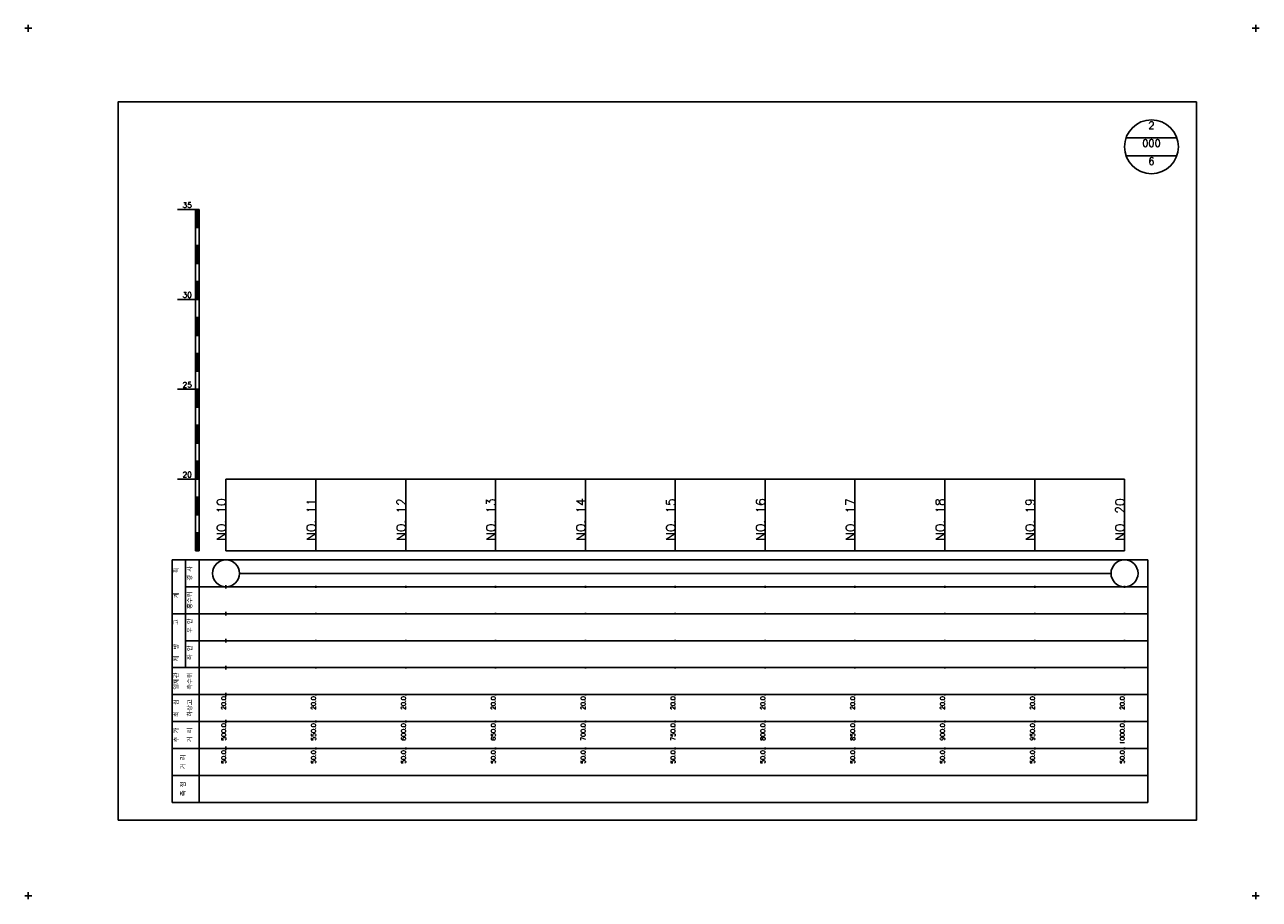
# Model space of a CAD drawing. Extents: x -2 to 685, y -2 to 968.
# Tile 3 of 3: x -2 to 685, y 481 to 968. Entities that reach past the tile are written whole.
import ezdxf
from ezdxf.enums import TextEntityAlignment as Align

# ---------------------------------------------------------------- set-up
doc = ezdxf.new("R2010")
doc.units = 0
doc.header["$LTSCALE"] = 5
for name, color, linetype in [('BOX', 5, 'CONTINUOUS'), ('DT1', 3, 'CONTINUOUS'), ('DT2', 6, 'CONTINUOUS'), ('LT1', 4, 'CONTINUOUS'), ('ST1', 7, 'CONTINUOUS')]:
    doc.layers.add(name, color=color, linetype=linetype)
doc.styles.add('GHS', font='ROMANS.shx', dxfattribs={"bigfont": 'GHS.shx'})

msp = doc.modelspace()

# ---------------------------------------------------------------- linework, layer by layer
at = {"layer": 'BOX'}
msp.add_lwpolyline([(50, 525), (650, 525), (650, 925), (50, 925), (50, 525)], dxfattribs=at)
at = {"layer": 'DT1'}
for p, q in [((110, 704.33), (110, 706.33)), ((160, 704.83), (160, 705.83)), ((210, 704.83), (210, 705.83)), ((260, 704.83), (260, 705.83)), ((310, 704.83), (310, 705.83)), ((360, 704.83), (360, 705.83)), ((410, 704.83), (410, 705.83)), ((460, 704.83), (460, 705.83)), ((510, 704.83), (510, 705.83)), ((560, 704.83), (560, 705.83)), ((610, 704.83), (610, 705.83))]:
    msp.add_line(p, q, dxfattribs=at)
at = {"layer": 'LT1'}
for p, q in [((83, 865), (93, 865)), ((93, 675), (93, 865)), ((93, 865), (95, 865)), ((93.5, 864.8), (93.5, 855.2)), ((94, 864.8), (94, 855.2)), ((94.5, 864.8), (94.5, 855.2)), ((95, 675), (95, 865)), ((93, 855), (95, 855)), ((93, 845), (95, 845)), ((93.5, 844.8), (93.5, 835.2)), ((94, 844.8), (94, 835.2)), ((94.5, 844.8), (94.5, 835.2)), ((93, 835), (95, 835)), ((93, 825), (95, 825)), ((93.5, 824.8), (93.5, 815.2)), ((94, 824.8), (94, 815.2)), ((94.5, 824.8), (94.5, 815.2)), ((83, 815), (93, 815)), ((93, 815), (95, 815)), ((93, 805), (95, 805)), ((93.5, 804.8), (93.5, 795.2)), ((94, 804.8), (94, 795.2)), ((94.5, 804.8), (94.5, 795.2)), ((93, 795), (95, 795)), ((93, 785), (95, 785)), ((93.5, 784.8), (93.5, 775.2)), ((94, 784.8), (94, 775.2)), ((94.5, 784.8), (94.5, 775.2)), ((93, 775), (95, 775)), ((83, 765), (93, 765)), ((93, 765), (95, 765)), ((93.5, 764.8), (93.5, 755.2)), ((94, 764.8), (94, 755.2)), ((94.5, 764.8), (94.5, 755.2)), ((93, 755), (95, 755)), ((93, 745), (95, 745)), ((93.5, 744.8), (93.5, 735.2)), ((94, 744.8), (94, 735.2)), ((94.5, 744.8), (94.5, 735.2)), ((93, 735), (95, 735)), ((93, 725), (95, 725)), ((93.5, 724.8), (93.5, 715.2)), ((94, 724.8), (94, 715.2)), ((94.5, 724.8), (94.5, 715.2)), ((83, 715), (93, 715)), ((93, 715), (95, 715)), ((110, 675), (110, 715)), ((160, 675), (160, 715)), ((210, 675), (210, 715)), ((260, 675), (260, 715)), ((310, 675), (310, 715)), ((360, 675), (360, 715)), ((410, 675), (410, 715)), ((460, 675), (460, 715)), ((510, 675), (510, 715)), ((560, 675), (560, 715)), ((610, 675), (610, 715)), ((93, 705), (95, 705)), ((93.5, 704.8), (93.5, 695.2)), ((94, 704.8), (94, 695.2)), ((94.5, 704.8), (94.5, 695.2)), ((93, 695), (95, 695)), ((93, 685), (95, 685)), ((93.5, 684.8), (93.5, 675.2)), ((94, 684.8), (94, 675.2)), ((94.5, 684.8), (94.5, 675.2)), ((93, 675), (95, 675)), ((110, 675), (610, 675)), ((110, 654), (110, 656)), ((160, 654.5), (160, 655.5)), ((210, 654.5), (210, 655.5)), ((260, 654.5), (260, 655.5)), ((310, 654.5), (310, 655.5)), ((360, 654.5), (360, 655.5)), ((410, 654.5), (410, 655.5)), ((460, 654.5), (460, 655.5)), ((510, 654.5), (510, 655.5)), ((560, 654.5), (560, 655.5)), ((610, 654.5), (610, 655.5)), ((110, 639), (110, 641)), ((160, 639.5), (160, 640.5)), ((210, 639.5), (210, 640.5)), ((260, 639.5), (260, 640.5)), ((310, 639.5), (310, 640.5)), ((360, 639.5), (360, 640.5)), ((410, 639.5), (410, 640.5)), ((460, 639.5), (460, 640.5)), ((510, 639.5), (510, 640.5)), ((560, 639.5), (560, 640.5)), ((610, 639.5), (610, 640.5)), ((110, 624), (110, 626)), ((160, 624.5), (160, 625.5)), ((210, 624.5), (210, 625.5)), ((260, 624.5), (260, 625.5)), ((310, 624.5), (310, 625.5)), ((360, 624.5), (360, 625.5)), ((410, 624.5), (410, 625.5)), ((460, 624.5), (460, 625.5)), ((510, 624.5), (510, 625.5)), ((560, 624.5), (560, 625.5)), ((610, 624.5), (610, 625.5)), ((110, 609), (110, 611)), ((160, 609.5), (160, 610.5)), ((210, 609.5), (210, 610.5)), ((260, 609.5), (260, 610.5)), ((310, 609.5), (310, 610.5)), ((360, 609.5), (360, 610.5)), ((410, 609.5), (410, 610.5)), ((460, 609.5), (460, 610.5)), ((510, 609.5), (510, 610.5)), ((560, 609.5), (560, 610.5)), ((610, 609.5), (610, 610.5)), ((110, 594), (110, 596)), ((160, 594.5), (160, 595.5)), ((210, 594.5), (210, 595.5)), ((260, 594.5), (260, 595.5)), ((310, 594.5), (310, 595.5)), ((360, 594.5), (360, 595.5)), ((410, 594.5), (410, 595.5)), ((460, 594.5), (460, 595.5)), ((510, 594.5), (510, 595.5)), ((560, 594.5), (560, 595.5)), ((610, 594.5), (610, 595.5)), ((110, 579), (110, 581)), ((160, 579.5), (160, 580.5)), ((210, 579.5), (210, 580.5)), ((260, 579.5), (260, 580.5)), ((310, 579.5), (310, 580.5)), ((360, 579.5), (360, 580.5)), ((410, 579.5), (410, 580.5)), ((460, 579.5), (460, 580.5)), ((510, 579.5), (510, 580.5)), ((560, 579.5), (560, 580.5)), ((610, 579.5), (610, 580.5)), ((110, 564), (110, 566)), ((160, 564.5), (160, 565.5)), ((210, 564.5), (210, 565.5)), ((260, 564.5), (260, 565.5)), ((310, 564.5), (310, 565.5)), ((360, 564.5), (360, 565.5)), ((410, 564.5), (410, 565.5)), ((460, 564.5), (460, 565.5)), ((510, 564.5), (510, 565.5)), ((560, 564.5), (560, 565.5)), ((610, 564.5), (610, 565.5))]:
    msp.add_line(p, q, dxfattribs=at)
msp.add_lwpolyline([(110, 715), (160, 715), (210, 715), (260, 715), (310, 715), (360, 715), (410, 715), (460, 715), (510, 715), (560, 715), (610, 715)], dxfattribs=at)
at = {"layer": 'ST1'}
for p, q in [((-2, 966), (2, 966)), ((0, 964), (0, 968)), ((681, 966), (685, 966)), ((683, 964), (683, 968)), ((80, 535), (80, 670)), ((80, 670), (623, 670)), ((87.5, 640), (87.5, 670)), ((95, 535), (95, 670)), ((623, 535), (623, 670)), ((87.5, 655), (623, 655)), ((80, 640), (623, 640)), ((87.5, 610), (87.5, 640)), ((87.5, 625), (623, 625)), ((80, 610), (623, 610)), ((80, 595), (623, 595)), ((80, 580), (623, 580)), ((80, 565), (623, 565)), ((80, 550), (623, 550)), ((80, 535), (623, 535)), ((-2, 483), (2, 483)), ((0, 481), (0, 485)), ((681, 483), (685, 483)), ((683, 481), (683, 485))]:
    msp.add_line(p, q, dxfattribs=at)
at = {"layer": 'ST1', "linetype": 'CONTINUOUS'}
for p, q in [((639.14, 905), (610.86, 905)), ((639.14, 895), (610.86, 895)), ((117.5, 662.5), (602.5, 662.5))]:
    msp.add_line(p, q, dxfattribs=at)
for centre, radius in [((625, 900), 15), ((110, 662.5), 7.5), ((610, 662.5), 7.5)]:
    msp.add_circle(centre, radius, dxfattribs=at)

# ---------------------------------------------------------------- texts
at = {"layer": 'DT1', "style": 'GHS'}
for s, p in [('35', (91, 866)), ('30', (91, 816)), ('25', (91, 766)), ('20', (91, 716))]:
    msp.add_text(s, height=3, dxfattribs=at).set_placement(p, align=Align.RIGHT)
for s, height, p in [('NO. 10', 5, (110, 704.33)), ('NO. 11', 5, (160, 704.33)), ('NO. 12', 5, (210, 704.33)), ('NO. 13', 5, (260, 704.33)), ('NO. 14', 5, (310, 704.33)), ('NO. 15', 5, (360, 704.33)), ('NO. 16', 5, (410, 704.33)), ('NO. 17', 5, (460, 704.33)), ('NO. 18', 5, (510, 704.33)), ('NO. 19', 5, (560, 704.33)), ('NO. 20', 5, (610, 704.33)), (' 20.0', 2.5, (110, 594)), (' 20.0', 2.5, (160, 594)), (' 20.0', 2.5, (210, 594)), (' 20.0', 2.5, (260, 594)), (' 20.0', 2.5, (310, 594)), (' 20.0', 2.5, (360, 594)), (' 20.0', 2.5, (410, 594)), (' 20.0', 2.5, (460, 594)), (' 20.0', 2.5, (510, 594)), (' 20.0', 2.5, (560, 594)), (' 20.0', 2.5, (610, 594)), ('   500.0', 2.5, (110, 579)), ('   550.0', 2.5, (160, 579)), ('   600.0', 2.5, (210, 579)), ('   650.0', 2.5, (260, 579)), ('   700.0', 2.5, (310, 579)), ('   750.0', 2.5, (360, 579)), ('   800.0', 2.5, (410, 579)), ('   850.0', 2.5, (460, 579)), ('   900.0', 2.5, (510, 579)), ('   950.0', 2.5, (560, 579)), ('  1000.0', 2.5, (610, 579)), ('  50.0', 2.5, (110, 564)), ('  50.0', 2.5, (160, 564)), ('  50.0', 2.5, (210, 564)), ('  50.0', 2.5, (260, 564)), ('  50.0', 2.5, (310, 564)), ('  50.0', 2.5, (360, 564)), ('  50.0', 2.5, (410, 564)), ('  50.0', 2.5, (460, 564)), ('  50.0', 2.5, (510, 564)), ('  50.0', 2.5, (560, 564)), ('  50.0', 2.5, (610, 564))]:
    msp.add_text(s, height=height, rotation=90, dxfattribs=at).set_placement(p, align=Align.RIGHT)
at = {"layer": 'DT1', "linetype": 'CONTINUOUS', "style": 'GHS'}
for s, p in [('  획', (83.75, 662.5)), ('경 사', (91.25, 662.5)), ('   계', (83.75, 647.5)), ('홍수위', (91.25, 647.5)), ('   고', (83.75, 632.5)), (' 우 안', (91.25, 632.5)), (' 제  방', (83.75, 617.5)), (' 좌 안', (91.25, 617.5)), ('일제관', (83.75, 602.5)), ('측수위', (91.25, 602.5)), ('최  심', (83.75, 587.5)), ('하상고', (91.25, 587.5)), ('추 가', (83.75, 572.5)), ('거 리', (91.25, 572.5)), ('거 리', (87.5, 557.5)), ('측 점', (87.5, 542.5))]:
    msp.add_text(s, height=2.5, rotation=90, dxfattribs=at).set_placement(p, align=Align.CENTER)
at = {"layer": 'DT2', "linetype": 'CONTINUOUS', "style": 'GHS'}
for s, p in [('2', (625, 910)), ('000', (625, 900)), ('6', (625, 890))]:
    msp.add_text(s, height=4, dxfattribs=at).set_placement(p, align=Align.CENTER)

doc.saveas('drawing.dxf')
